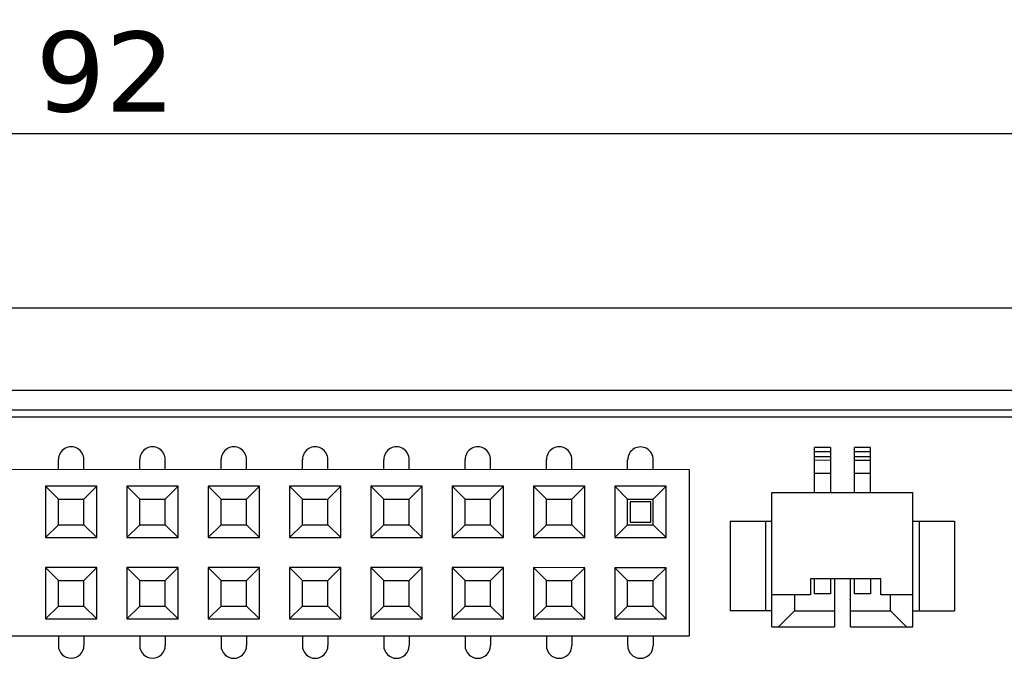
# Model space of a CAD drawing. Header units: millimetres. Extents: x 344 to 667, y 229 to 335.
# Tile 143 of 206: x 593 to 624, y 297 to 317. Entities that reach past the tile are written whole.
import ezdxf

# ---------------------------------------------------------------- set-up
doc = ezdxf.new("R2010")
doc.units = ezdxf.units.MM
doc.header["$LTSCALE"] = 0.5
doc.header["$PDMODE"] = 3
doc.header["$PDSIZE"] = 0.3125
doc.layers.get('0').update_dxf_attribs({"linetype": 'CONTINUOUS'})
doc.layers.get('Defpoints').update_dxf_attribs({"linetype": 'CONTINUOUS'})
doc.layers.add('Dim', color=6, linetype='CONTINUOUS', lineweight=13)
doc.styles.add('Verdana', font='verdana.ttf', dxfattribs={"height": 2.5})
doc.dimstyles.new('aaaaaaaa 3.0', dxfattribs={"dimtxt": 2.5, "dimasz": 2, "dimexe": 1.25, "dimexo": 0.625, "dimtad": 1, "dimzin": 9, "dimdsep": 46, "dimtxsty": 'Verdana', "dimcen": 0, "dimazin": 0, "dimtfac": 1, "dimtmove": 0, "dimatfit": 3, "dimfxl": 1, "dimlwd": 25, "dimlwe": 25, "dimarcsym": 0})

# ---------------------------------------------------------------- blocks, each defined once
blk = doc.blocks.new('*D32')
at = {"layer": 'Defpoints', "color": 0}
for p in [(549.811, 313.125), (549.811, 301.833), (641.811, 301.833)]:
    blk.add_point(p, dxfattribs=at)
at = {"layer": 'Dim', "color": 0, "lineweight": 25}
for p, q in [((549.811, 302.458), (549.811, 314.375)), ((641.811, 302.458), (641.811, 314.375)), ((639.811, 313.125), (551.811, 313.125))]:
    blk.add_line(p, q, dxfattribs=at)
at = {"layer": 'Dim', "color": 0}
for points in [[(551.811, 313.458), (551.811, 312.792), (549.811, 313.125)], [(639.811, 312.792), (639.811, 313.458), (641.811, 313.125)]]:
    blk.add_solid(points, dxfattribs=at)
at = {"layer": 'Dim', "color": 0, "insert": (595.811, 315.05), "char_height": 2.5, "attachment_point": 5, "style": 'Verdana'}
blk.add_mtext('92', dxfattribs=at)

msp = doc.modelspace()

# ---------------------------------------------------------------- linework, layer by layer
at = {"linetype": 'Continuous'}
for p, q in [((648.261, 307.683), (538.861, 307.683)), ((646.561, 305.113), (544.611, 305.113)), ((544.576, 304.513), (647.146, 304.513)), ((646.057, 304.283), (545.557, 304.283)), ((617.952, 301.934), (617.952, 303.334)), ((618.452, 303.333), (617.952, 303.334)), ((617.952, 303.214), (618.452, 303.213)), ((618.452, 303.333), (618.452, 301.933)), ((619.202, 301.933), (619.202, 303.333)), ((619.702, 303.333), (619.202, 303.333)), ((619.202, 303.213), (619.702, 303.213)), ((619.702, 301.933), (619.702, 303.333)), ((594.341, 302.654), (594.341, 302.955)), ((595.141, 302.654), (595.141, 302.955)), ((596.881, 302.654), (596.881, 302.955)), ((597.681, 302.654), (597.681, 302.955)), ((599.421, 302.653), (599.421, 302.955)), ((600.221, 302.653), (600.221, 302.955)), ((601.961, 302.653), (601.961, 302.954)), ((602.761, 302.653), (602.761, 302.954)), ((604.501, 302.653), (604.501, 302.954)), ((605.301, 302.653), (605.301, 302.954)), ((607.041, 302.653), (607.041, 302.954)), ((607.841, 302.653), (607.841, 302.954)), ((609.581, 302.653), (609.581, 302.954)), ((610.381, 302.653), (610.381, 302.954)), ((612.121, 302.652), (612.121, 302.953)), ((612.921, 302.652), (612.921, 302.953)), ((617.952, 303.054), (618.452, 303.053)), ((618.452, 302.933), (617.952, 302.934)), ((619.202, 303.053), (619.702, 303.053)), ((619.702, 302.933), (619.202, 302.933)), ((562.741, 302.657), (614.041, 302.652)), ((614.041, 302.652), (614.041, 297.452)), ((617.952, 302.534), (618.452, 302.533)), ((619.202, 302.533), (619.702, 302.533)), ((593.941, 302.124), (593.941, 300.524)), ((594.341, 301.724), (593.941, 302.124)), ((595.541, 302.124), (593.941, 302.124)), ((595.541, 302.124), (595.141, 301.724)), ((595.541, 300.524), (595.541, 302.124)), ((596.481, 302.124), (596.481, 300.524)), ((596.881, 301.724), (596.481, 302.124)), ((598.081, 302.124), (596.481, 302.124)), ((598.081, 302.124), (597.681, 301.724)), ((598.081, 300.524), (598.081, 302.124)), ((599.021, 302.123), (599.021, 300.523)), ((599.421, 301.723), (599.021, 302.123)), ((600.621, 302.123), (599.021, 302.123)), ((600.621, 302.123), (600.221, 301.723)), ((600.621, 300.523), (600.621, 302.123)), ((601.561, 302.123), (601.561, 300.523)), ((601.961, 301.723), (601.561, 302.123)), ((603.161, 302.123), (601.561, 302.123)), ((603.161, 302.123), (602.761, 301.723)), ((603.161, 300.523), (603.161, 302.123)), ((604.101, 302.123), (604.101, 300.523)), ((605.701, 302.123), (604.101, 302.123)), ((604.501, 301.723), (604.101, 302.123)), ((605.701, 302.123), (605.301, 301.723)), ((605.701, 300.523), (605.701, 302.123)), ((606.641, 302.123), (606.641, 300.523)), ((608.241, 302.123), (606.641, 302.123)), ((607.041, 301.723), (606.641, 302.123)), ((608.241, 302.123), (607.841, 301.723)), ((608.241, 300.523), (608.241, 302.123)), ((609.181, 302.123), (609.181, 300.523)), ((610.781, 302.122), (609.181, 302.123)), ((609.581, 301.723), (609.181, 302.123)), ((610.781, 302.122), (610.381, 301.723)), ((610.781, 300.522), (610.781, 302.122)), ((611.721, 302.122), (611.721, 300.522)), ((613.321, 302.122), (611.721, 302.122)), ((612.121, 301.722), (611.721, 302.122)), ((613.321, 302.122), (612.921, 301.722)), ((613.321, 300.522), (613.321, 302.122)), ((594.341, 300.924), (594.341, 301.724)), ((594.341, 301.724), (595.141, 301.724)), ((595.141, 300.924), (595.141, 301.724)), ((596.881, 300.924), (596.881, 301.724)), ((596.881, 301.724), (597.681, 301.724)), ((597.681, 300.924), (597.681, 301.724)), ((599.421, 300.923), (599.421, 301.723)), ((599.421, 301.723), (600.221, 301.723)), ((600.221, 300.923), (600.221, 301.723)), ((601.961, 300.923), (601.961, 301.723)), ((601.961, 301.723), (602.761, 301.723)), ((602.761, 300.923), (602.761, 301.723)), ((604.501, 300.923), (604.501, 301.723)), ((604.501, 301.723), (605.301, 301.723)), ((605.301, 300.923), (605.301, 301.723)), ((607.041, 300.923), (607.041, 301.723)), ((607.041, 301.723), (607.841, 301.723)), ((607.841, 300.923), (607.841, 301.723)), ((609.581, 300.923), (609.581, 301.723)), ((609.581, 301.723), (610.381, 301.723)), ((610.381, 300.923), (610.381, 301.723)), ((612.121, 300.922), (612.121, 301.722)), ((612.121, 301.722), (612.921, 301.722)), ((612.921, 300.922), (612.921, 301.722)), ((616.627, 297.734), (616.627, 301.934)), ((616.627, 301.934), (621.027, 301.933)), ((621.027, 297.733), (621.027, 301.933)), ((612.201, 301.642), (612.201, 301.002)), ((612.841, 301.642), (612.201, 301.642)), ((612.841, 301.002), (612.841, 301.642)), ((593.941, 300.524), (594.341, 300.924)), ((594.341, 300.924), (595.141, 300.924)), ((595.141, 300.924), (595.541, 300.524)), ((596.481, 300.524), (596.881, 300.924)), ((596.881, 300.924), (597.681, 300.924)), ((597.681, 300.924), (598.081, 300.524)), ((599.021, 300.523), (599.421, 300.923)), ((599.421, 300.923), (600.221, 300.923)), ((600.221, 300.923), (600.621, 300.523)), ((601.561, 300.523), (601.961, 300.923)), ((601.961, 300.923), (602.761, 300.923)), ((602.761, 300.923), (603.161, 300.523)), ((604.101, 300.523), (604.501, 300.923)), ((604.501, 300.923), (605.301, 300.923)), ((605.301, 300.923), (605.701, 300.523)), ((606.641, 300.523), (607.041, 300.923)), ((607.041, 300.923), (607.841, 300.923)), ((607.841, 300.923), (608.241, 300.523)), ((609.181, 300.523), (609.581, 300.923)), ((609.581, 300.923), (610.381, 300.923)), ((610.381, 300.923), (610.781, 300.522)), ((611.721, 300.522), (612.121, 300.922)), ((612.121, 300.922), (612.921, 300.922)), ((612.201, 301.002), (612.841, 301.002)), ((612.921, 300.922), (613.321, 300.522)), ((615.327, 301.034), (615.327, 298.234)), ((615.327, 301.034), (616.627, 301.034)), ((616.427, 301.034), (616.427, 298.234)), ((621.027, 301.033), (622.327, 301.033)), ((621.227, 301.033), (621.227, 298.233)), ((622.327, 301.033), (622.327, 298.233)), ((593.941, 300.524), (595.541, 300.524)), ((596.481, 300.524), (598.081, 300.524)), ((599.021, 300.523), (600.621, 300.523)), ((601.561, 300.523), (603.161, 300.523)), ((604.101, 300.523), (605.701, 300.523)), ((606.641, 300.523), (608.241, 300.523)), ((609.181, 300.523), (610.781, 300.522)), ((611.721, 300.522), (613.321, 300.522)), ((593.941, 299.584), (593.941, 297.984)), ((594.341, 299.184), (593.941, 299.584)), ((595.541, 299.584), (593.941, 299.584)), ((595.541, 299.584), (595.141, 299.184)), ((595.541, 297.984), (595.541, 299.584)), ((596.481, 299.584), (596.481, 297.984)), ((596.881, 299.184), (596.481, 299.584)), ((598.081, 299.584), (596.481, 299.584)), ((598.081, 299.584), (597.681, 299.184)), ((598.081, 297.984), (598.081, 299.584)), ((599.021, 299.583), (599.021, 297.983)), ((599.421, 299.183), (599.021, 299.583)), ((600.621, 299.583), (599.021, 299.583)), ((600.621, 299.583), (600.221, 299.183)), ((600.621, 297.983), (600.621, 299.583)), ((601.561, 299.583), (601.561, 297.983)), ((603.161, 299.583), (601.561, 299.583)), ((601.961, 299.183), (601.561, 299.583)), ((603.161, 299.583), (602.761, 299.183)), ((603.161, 297.983), (603.161, 299.583)), ((604.101, 299.583), (604.101, 297.983)), ((605.701, 299.583), (604.101, 299.583)), ((604.501, 299.183), (604.101, 299.583)), ((605.701, 299.583), (605.301, 299.183)), ((605.701, 297.983), (605.701, 299.583)), ((606.641, 299.583), (606.641, 297.983)), ((608.241, 299.583), (606.641, 299.583)), ((607.041, 299.183), (606.641, 299.583)), ((608.241, 299.583), (607.841, 299.183)), ((608.241, 297.983), (608.241, 299.583)), ((609.181, 299.583), (609.181, 297.983)), ((610.781, 299.582), (609.181, 299.583)), ((609.581, 299.183), (609.181, 299.583)), ((610.781, 299.582), (610.381, 299.183)), ((610.781, 297.982), (610.781, 299.582)), ((611.721, 299.582), (611.721, 297.982)), ((613.321, 299.582), (611.721, 299.582)), ((612.121, 299.182), (611.721, 299.582)), ((613.321, 299.582), (612.921, 299.182)), ((613.321, 297.982), (613.321, 299.582)), ((617.827, 299.234), (617.827, 298.734)), ((620.027, 299.233), (617.827, 299.234)), ((617.952, 298.764), (617.952, 299.234)), ((618.452, 299.233), (618.452, 298.763)), ((618.577, 299.233), (618.577, 297.733)), ((619.077, 297.733), (619.077, 299.233)), ((619.202, 298.763), (619.202, 299.233)), ((619.702, 299.233), (619.702, 298.763)), ((620.027, 298.733), (620.027, 299.233)), ((594.341, 298.384), (594.341, 299.184)), ((594.341, 299.184), (595.141, 299.184)), ((595.141, 298.384), (595.141, 299.184)), ((596.881, 298.384), (596.881, 299.184)), ((596.881, 299.184), (597.681, 299.184)), ((597.681, 298.384), (597.681, 299.184)), ((599.421, 298.383), (599.421, 299.183)), ((599.421, 299.183), (600.221, 299.183)), ((600.221, 298.383), (600.221, 299.183)), ((601.961, 298.383), (601.961, 299.183)), ((601.961, 299.183), (602.761, 299.183)), ((602.761, 298.383), (602.761, 299.183)), ((604.501, 298.383), (604.501, 299.183)), ((604.501, 299.183), (605.301, 299.183)), ((605.301, 298.383), (605.301, 299.183)), ((607.041, 298.383), (607.041, 299.183)), ((607.041, 299.183), (607.841, 299.183)), ((607.841, 298.383), (607.841, 299.183)), ((609.581, 298.383), (609.581, 299.183)), ((609.581, 299.183), (610.381, 299.183)), ((610.381, 298.383), (610.381, 299.183)), ((612.121, 298.382), (612.121, 299.182)), ((612.121, 299.182), (612.921, 299.182)), ((612.921, 298.382), (612.921, 299.182)), ((617.827, 298.734), (616.627, 298.734)), ((617.327, 298.734), (617.327, 298.234)), ((618.452, 298.763), (617.952, 298.764)), ((619.702, 298.763), (619.202, 298.763)), ((621.027, 298.733), (620.027, 298.733)), ((620.327, 298.233), (620.327, 298.733)), ((593.941, 297.984), (594.341, 298.384)), ((594.341, 298.384), (595.141, 298.384)), ((595.141, 298.384), (595.541, 297.984)), ((596.481, 297.984), (596.881, 298.384)), ((596.881, 298.384), (597.681, 298.384)), ((597.681, 298.384), (598.081, 297.984)), ((599.021, 297.983), (599.421, 298.383)), ((599.421, 298.383), (600.221, 298.383)), ((600.221, 298.383), (600.621, 297.983)), ((601.561, 297.983), (601.961, 298.383)), ((601.961, 298.383), (602.761, 298.383)), ((602.761, 298.383), (603.161, 297.983)), ((604.101, 297.983), (604.501, 298.383)), ((604.501, 298.383), (605.301, 298.383)), ((605.301, 298.383), (605.701, 297.983)), ((606.641, 297.983), (607.041, 298.383)), ((607.041, 298.383), (607.841, 298.383)), ((607.841, 298.383), (608.241, 297.983)), ((609.181, 297.983), (609.581, 298.383)), ((609.581, 298.383), (610.381, 298.383)), ((610.381, 298.383), (610.781, 297.982)), ((611.721, 297.982), (612.121, 298.382)), ((612.121, 298.382), (612.921, 298.382)), ((612.921, 298.382), (613.321, 297.982)), ((593.941, 297.984), (595.541, 297.984)), ((596.481, 297.984), (598.081, 297.984)), ((599.021, 297.983), (600.621, 297.983)), ((601.561, 297.983), (603.161, 297.983)), ((604.101, 297.983), (605.701, 297.983)), ((606.641, 297.983), (608.241, 297.983)), ((609.181, 297.983), (610.781, 297.982)), ((611.721, 297.982), (613.321, 297.982)), ((616.627, 298.234), (615.327, 298.234)), ((616.827, 297.734), (617.327, 298.234)), ((617.327, 298.234), (618.577, 298.233)), ((619.077, 298.233), (620.327, 298.233)), ((620.327, 298.233), (620.827, 297.733)), ((621.027, 298.233), (622.327, 298.233)), ((616.627, 297.734), (618.577, 297.733)), ((619.077, 297.733), (621.027, 297.733)), ((562.741, 297.457), (614.041, 297.452)), ((594.341, 297.454), (594.341, 297.153)), ((595.141, 297.454), (595.141, 297.153)), ((596.881, 297.454), (596.881, 297.153)), ((597.681, 297.454), (597.681, 297.152)), ((599.421, 297.453), (599.421, 297.152)), ((600.221, 297.453), (600.221, 297.152)), ((601.961, 297.453), (601.961, 297.152)), ((602.761, 297.453), (602.761, 297.152)), ((604.501, 297.453), (604.501, 297.152)), ((605.301, 297.453), (605.301, 297.152)), ((607.041, 297.453), (607.041, 297.152)), ((607.841, 297.453), (607.841, 297.152)), ((609.581, 297.453), (609.581, 297.151)), ((610.381, 297.453), (610.381, 297.151)), ((612.121, 297.452), (612.121, 297.151)), ((612.921, 297.452), (612.921, 297.151))]:
    msp.add_line(p, q, dxfattribs=at)
for centre, start, end in [((594.741, 302.955), 359.9951, 179.9951), ((597.281, 302.955), 359.9951, 179.9951), ((599.821, 302.955), 359.9951, 179.9951), ((602.361, 302.954), 359.9951, 179.9951), ((604.901, 302.954), 359.9951, 179.9951), ((607.441, 302.954), 359.9951, 179.9951), ((609.981, 302.954), 359.9951, 179.9951), ((612.521, 302.953), 359.9951, 179.9951), ((594.741, 297.153), 179.9951, 359.9951), ((597.281, 297.153), 179.9951, 359.9951), ((599.821, 297.152), 179.9951, 359.9951), ((602.361, 297.152), 179.9951, 359.9951), ((604.901, 297.152), 179.9951, 359.9951), ((607.441, 297.152), 179.9951, 359.9951), ((609.981, 297.151), 179.9951, 359.9951), ((612.521, 297.151), 179.9951, 359.9951)]:
    msp.add_arc(centre, 0.399, start, end, dxfattribs=at)

# ---------------------------------------------------------------- dimensions: what is measured, and where the dimension line sits
at = {"layer": 'Dim'}
dim = msp.add_linear_dim(base=(549.811, 313.125), p1=(641.811, 301.833), p2=(549.811, 301.833), dimstyle='aaaaaaaa 3.0', dxfattribs=at)
dim.commit()
dim.dimension.update_dxf_attribs({"geometry": '*D32', "text_midpoint": (595.811, 315.05)})

doc.saveas('drawing.dxf')
